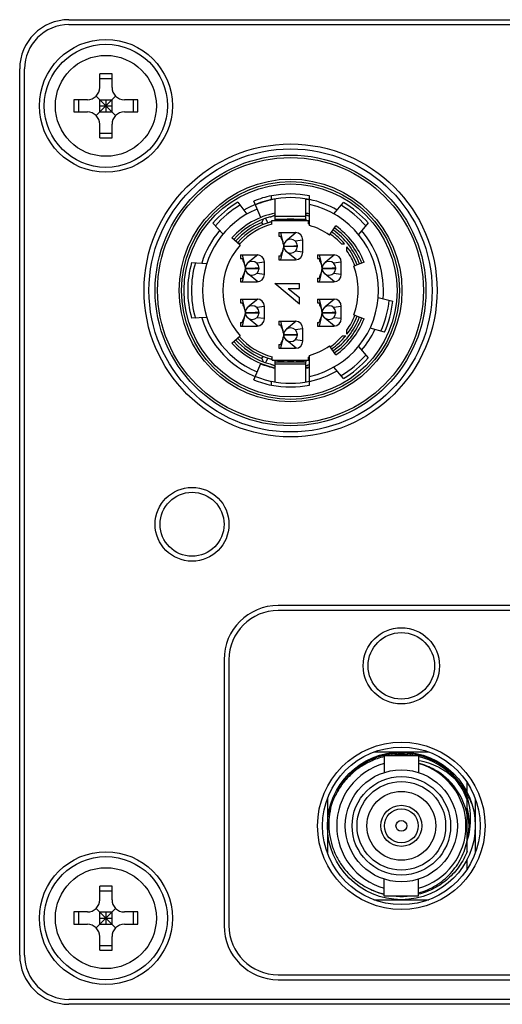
# Model space of a CAD drawing. Header units: millimetres. Extents: x 88 to 331, y 156 to 226.
# Tile 3 of 4: x 291 to 311, y 165 to 205. Entities that reach past the tile are written whole.
import ezdxf

# ---------------------------------------------------------------- set-up
doc = ezdxf.new("R2010")
doc.units = ezdxf.units.MM
doc.header["$LTSCALE"] = 23.1
doc.layers.add('00_COMPONENTS', color=7, linetype='CONTINUOUS')
doc.layers.add('20_ALL_FEATURES', color=7, linetype='CONTINUOUS')

msp = doc.modelspace()

# ---------------------------------------------------------------- linework, layer by layer
at = {"layer": '00_COMPONENTS', "color": 7}
for p, q in [((299.893, 197.631), (300.259, 197.15)), ((300.827, 197.011), (300.552, 197.682)), ((301.265, 197.74), (301.265, 197.898)), ((301.415, 196.95), (301.415, 197.768)), ((302.665, 197.05), (302.665, 197.768)), ((302.815, 196.688), (302.815, 197.893)), ((303.802, 197.161), (304.193, 197.627)), ((300.93, 196.729), (300.879, 196.816)), ((301.018, 196.976), (301.12, 196.8)), ((301.285, 196.746), (301.285, 196.896)), ((301.285, 196.896), (302.765, 196.896)), ((301.415, 197.15), (301.404, 197.121)), ((302.665, 197.05), (301.415, 197.05)), ((301.42, 196.929), (301.415, 196.95)), ((301.415, 196.95), (302.665, 196.95)), ((301.418, 196.922), (301.416, 196.919)), ((302.538, 196.896), (302.539, 196.906)), ((302.661, 196.929), (302.665, 196.95)), ((302.662, 196.922), (302.664, 196.919)), ((302.677, 197.121), (302.665, 197.15)), ((302.665, 196.95), (302.665, 197.043)), ((302.765, 196.754), (302.765, 196.896)), ((299.297, 196.342), (298.887, 196.786)), ((303.618, 196.302), (303.876, 196.671)), ((305.189, 196.791), (304.798, 196.325)), ((299.997, 195.89), (299.662, 196.191)), ((301.57, 196.4), (301.57, 196.25)), ((301.57, 196.4), (302.24, 196.4)), ((301.57, 196.25), (301.635, 196.25)), ((301.635, 196.25), (301.639, 196.244)), ((301.637, 196.4), (301.706, 196.108)), ((301.675, 196.128), (301.694, 196.106)), ((301.706, 196.108), (301.711, 196.084)), ((301.88, 196.08), (301.875, 196.076)), ((301.91, 196.104), (301.88, 196.08)), ((302.269, 196.398), (301.91, 196.104)), ((302.54, 196.096), (302.23, 196.056)), ((302.54, 195.6), (302.54, 196.1)), ((299.906, 195.971), (300.004, 195.971)), ((301.711, 195.615), (301.706, 195.592)), ((301.757, 195.83), (301.754, 195.816)), ((301.757, 195.818), (301.754, 195.8)), ((301.755, 195.879), (301.757, 195.87)), ((301.757, 195.87), (301.76, 195.855)), ((301.76, 195.845), (301.757, 195.83)), ((301.758, 195.875), (301.76, 195.865)), ((301.76, 195.855), (302.301, 195.855)), ((301.76, 195.845), (302.301, 195.845)), ((302.269, 195.301), (301.874, 195.624)), ((302.32, 195.85), (302.17, 195.85)), ((302.54, 195.604), (302.23, 195.644)), ((302.313, 195.884), (302.313, 195.884)), ((304.104, 195.942), (304.237, 195.942)), ((304.332, 195.658), (304.332, 195.826)), ((300.01, 195.5), (300.01, 195.35)), ((300.01, 195.5), (300.68, 195.5)), ((300.01, 195.35), (300.075, 195.35)), ((300.075, 195.35), (300.079, 195.344)), ((300.077, 195.5), (300.146, 195.208)), ((300.115, 195.228), (300.134, 195.206)), ((300.146, 195.208), (300.151, 195.184)), ((300.709, 195.498), (300.32, 195.18)), ((301.57, 195.45), (301.57, 195.3)), ((301.57, 195.45), (301.635, 195.45)), ((301.57, 195.3), (302.24, 195.3)), ((301.635, 195.45), (301.639, 195.455)), ((301.706, 195.592), (301.637, 195.3)), ((301.694, 195.594), (301.675, 195.572)), ((303.13, 195.5), (303.13, 195.35)), ((303.13, 195.5), (303.8, 195.5)), ((303.13, 195.35), (303.195, 195.35)), ((303.195, 195.35), (303.199, 195.344)), ((303.197, 195.5), (303.266, 195.208)), ((303.235, 195.228), (303.254, 195.206)), ((303.266, 195.208), (303.271, 195.184)), ((303.608, 195.318), (303.44, 195.18)), ((303.829, 195.498), (303.608, 195.318)), ((298.021, 195.181), (298.639, 195.15)), ((300.197, 194.93), (300.194, 194.916)), ((300.197, 194.918), (300.194, 194.9)), ((300.195, 194.979), (300.197, 194.97)), ((300.197, 194.97), (300.2, 194.955)), ((300.2, 194.945), (300.197, 194.93)), ((300.198, 194.975), (300.2, 194.965)), ((300.2, 194.955), (300.741, 194.955)), ((300.2, 194.945), (300.741, 194.945)), ((300.76, 194.95), (300.61, 194.95)), ((300.98, 195.196), (300.67, 195.156)), ((300.753, 194.984), (300.753, 194.984)), ((300.98, 194.7), (300.98, 195.2)), ((303.317, 194.93), (303.314, 194.916)), ((303.317, 194.918), (303.314, 194.9)), ((303.315, 194.979), (303.317, 194.97)), ((303.317, 194.97), (303.32, 194.955)), ((303.32, 194.945), (303.317, 194.93)), ((303.318, 194.975), (303.32, 194.965)), ((303.32, 194.955), (303.861, 194.955)), ((303.32, 194.945), (303.861, 194.945)), ((303.88, 194.95), (303.73, 194.95)), ((304.1, 195.196), (303.79, 195.156)), ((303.873, 194.984), (303.873, 194.984)), ((304.1, 194.7), (304.1, 195.2)), ((305.028, 195.197), (304.608, 195.035)), ((300.01, 194.55), (300.01, 194.4)), ((300.01, 194.55), (300.075, 194.55)), ((300.079, 194.555), (300.075, 194.55)), ((300.146, 194.692), (300.077, 194.4)), ((300.134, 194.694), (300.115, 194.672)), ((300.151, 194.715), (300.146, 194.692)), ((300.709, 194.401), (300.314, 194.724)), ((300.98, 194.704), (300.67, 194.744)), ((303.13, 194.55), (303.13, 194.4)), ((303.13, 194.55), (303.195, 194.55)), ((303.195, 194.55), (303.199, 194.555)), ((303.266, 194.692), (303.197, 194.4)), ((303.254, 194.694), (303.235, 194.672)), ((303.271, 194.715), (303.266, 194.692)), ((303.829, 194.401), (303.434, 194.724)), ((304.1, 194.704), (303.79, 194.744)), ((300.01, 194.4), (300.68, 194.4)), ((302.4, 193.49), (301.4, 194.33)), ((301.4, 194.33), (302.4, 194.33)), ((301.95, 194.13), (302.4, 193.76)), ((301.95, 194.13), (302.4, 194.13)), ((302.4, 194.13), (302.4, 194.33)), ((303.13, 194.4), (303.8, 194.4)), ((300.01, 193.7), (300.01, 193.55)), ((300.01, 193.7), (300.68, 193.7)), ((300.077, 193.7), (300.146, 193.408)), ((300.709, 193.698), (300.32, 193.38)), ((302.4, 193.49), (302.4, 193.76)), ((303.13, 193.7), (303.13, 193.55)), ((303.13, 193.7), (303.8, 193.7)), ((303.197, 193.7), (303.266, 193.408)), ((303.829, 193.698), (303.44, 193.38)), ((305.604, 193.768), (306.192, 193.61)), ((300.01, 193.55), (300.075, 193.55)), ((300.075, 193.55), (300.079, 193.544)), ((300.115, 193.428), (300.134, 193.406)), ((300.146, 193.408), (300.151, 193.384)), ((300.98, 193.396), (300.67, 193.356)), ((300.98, 192.9), (300.98, 193.4)), ((303.13, 193.55), (303.195, 193.55)), ((303.195, 193.55), (303.199, 193.544)), ((303.235, 193.428), (303.254, 193.406)), ((303.266, 193.408), (303.271, 193.384)), ((304.1, 193.396), (303.79, 193.356)), ((304.1, 192.9), (304.1, 193.4)), ((298.639, 192.95), (298.021, 192.918)), ((300.146, 192.892), (300.077, 192.6)), ((300.134, 192.894), (300.115, 192.872)), ((300.151, 192.915), (300.146, 192.892)), ((300.197, 193.13), (300.194, 193.116)), ((300.197, 193.118), (300.194, 193.1)), ((300.195, 193.179), (300.197, 193.17)), ((300.197, 193.17), (300.2, 193.155)), ((300.2, 193.145), (300.197, 193.13)), ((300.198, 193.175), (300.2, 193.165)), ((300.2, 193.155), (300.741, 193.155)), ((300.2, 193.145), (300.741, 193.145)), ((300.709, 192.601), (300.314, 192.924)), ((300.76, 193.15), (300.61, 193.15)), ((300.98, 192.904), (300.67, 192.944)), ((300.753, 193.184), (300.753, 193.184)), ((303.266, 192.892), (303.197, 192.6)), ((303.254, 192.894), (303.235, 192.872)), ((303.271, 192.915), (303.266, 192.892)), ((303.317, 193.13), (303.314, 193.116)), ((303.317, 193.118), (303.314, 193.1)), ((303.315, 193.179), (303.317, 193.17)), ((303.317, 193.17), (303.32, 193.155)), ((303.32, 193.145), (303.317, 193.13)), ((303.318, 193.175), (303.32, 193.165)), ((303.32, 193.155), (303.861, 193.155)), ((303.32, 193.145), (303.861, 193.145)), ((303.829, 192.601), (303.434, 192.924)), ((303.88, 193.15), (303.73, 193.15)), ((304.1, 192.904), (303.79, 192.944)), ((303.873, 193.184), (303.873, 193.184)), ((304.608, 193.064), (305.028, 192.903)), ((300.01, 192.75), (300.01, 192.6)), ((300.01, 192.75), (300.075, 192.75)), ((300.01, 192.6), (300.68, 192.6)), ((300.079, 192.755), (300.075, 192.75)), ((301.57, 192.8), (301.57, 192.65)), ((301.57, 192.8), (302.24, 192.8)), ((301.57, 192.65), (301.635, 192.65)), ((301.635, 192.65), (301.639, 192.644)), ((301.637, 192.8), (301.706, 192.508)), ((301.675, 192.528), (301.694, 192.506)), ((301.706, 192.508), (301.711, 192.484)), ((302.269, 192.798), (301.88, 192.48)), ((302.54, 192.496), (302.23, 192.456)), ((302.54, 192), (302.54, 192.5)), ((303.13, 192.75), (303.13, 192.6)), ((303.13, 192.75), (303.195, 192.75)), ((303.13, 192.6), (303.8, 192.6)), ((303.195, 192.75), (303.199, 192.755)), ((304.332, 192.273), (304.332, 192.442)), ((305.856, 192.355), (305.268, 192.512)), ((299.662, 191.909), (299.997, 192.21)), ((301.711, 192.015), (301.706, 191.992)), ((301.757, 192.23), (301.754, 192.216)), ((301.757, 192.218), (301.754, 192.2)), ((301.755, 192.279), (301.757, 192.27)), ((301.757, 192.27), (301.76, 192.255)), ((301.76, 192.245), (301.757, 192.23)), ((301.758, 192.275), (301.76, 192.265)), ((301.76, 192.255), (302.301, 192.255)), ((301.76, 192.245), (302.301, 192.245)), ((302.269, 191.701), (301.874, 192.024)), ((302.32, 192.25), (302.17, 192.25)), ((302.54, 192.004), (302.23, 192.044)), ((302.313, 192.284), (302.313, 192.284)), ((304.151, 192.21), (304.282, 192.21)), ((301.57, 191.85), (301.57, 191.7)), ((301.57, 191.85), (301.635, 191.85)), ((301.57, 191.7), (302.24, 191.7)), ((301.639, 191.855), (301.635, 191.85)), ((301.706, 191.992), (301.637, 191.7)), ((301.694, 191.994), (301.675, 191.972)), ((303.876, 191.428), (303.618, 191.797)), ((304.798, 191.775), (305.189, 191.308)), ((300.879, 191.284), (300.93, 191.371)), ((301.12, 191.3), (301.018, 191.123)), ((301.295, 191.212), (301.295, 191.351)), ((301.295, 191.212), (302.765, 191.212)), ((302.539, 191.193), (302.537, 191.212)), ((302.765, 191.212), (302.765, 191.345)), ((302.815, 190.207), (302.815, 191.411)), ((300.552, 190.418), (300.827, 191.089)), ((301.404, 190.978), (301.415, 190.95)), ((301.415, 191.15), (301.42, 191.17)), ((301.415, 190.332), (301.415, 191.15)), ((301.415, 191.15), (302.665, 191.15)), ((302.665, 191.05), (301.415, 191.05)), ((301.419, 191.177), (301.417, 191.18)), ((302.661, 191.17), (302.665, 191.15)), ((302.665, 191.056), (302.665, 191.15)), ((302.665, 190.332), (302.665, 191.05)), ((302.665, 190.95), (302.677, 190.978)), ((304.193, 190.473), (303.802, 190.939)), ((301.265, 190.202), (301.265, 190.36))]:
    msp.add_line(p, q, dxfattribs=at)
for radius in [5.5, 5.4, 4.525, 4.425, 4.325]:
    msp.add_circle((302.04, 194.05), radius, dxfattribs=at)
for centre, radius, start, end in [((302.04, 194.05), 4.175, 120.9432, 139.0566), ((302.04, 194.05), 3.775, 101.8472, 120.2701), ((302.04, 194.05), 3.925, 101.3882, 112.2811), ((302.04, 194.05), 3.76, 99.589, 112.2808), ((302.04, 194.05), 3.92, 78.5987, 101.4013), ((302.04, 194.05), 3.77, 78.1387, 101.8613), ((302.04, 194.05), 3.76, 78.1052, 80.4135), ((302.04, 194.05), 3.775, 59.9149, 78.1529), ((302.04, 194.05), 4.175, 41.0432, 58.9566), ((302.04, 194.05), 3.575, 112.2809, 247.7189), ((302.04, 194.05), 4.025, 120.7064, 139.2933), ((302.04, 194.05), 3.575, 282.5202, 77.4796), ((302.04, 194.05), 4.025, 40.7064, 59.2933), ((302.04, 194.05), 3.2, 101.2634, 138), ((302.04, 194.05), 3.1, 105.5085, 137.9983), ((302.04, 194.05), 3, 112.7665, 137.9983), ((302.04, 194.05), 2.9, 105.0856, 138), ((309.805, 193.808), 9.419, 160.571, 161.3766), ((301.41, 196.927), 0.00978, 3.7811, 12.1782), ((302.04, 194.05), 2.9, 78.9903, 101.0096), ((302.04, 194.05), 2.85, 87.2116, 92.7884), ((302.67, 196.927), 0.00977, 167.8296, 176.2206), ((311.987, 196.312), 9.347, 176.2144, 176.2232), ((302.04, 194.05), 3.2, 75.9845, 78.7364), ((302.04, 194.05), 2.9, 74.4998, 75.5253), ((302.04, 194.05), 3.775, 139.73, 162.8911), ((302.04, 194.05), 2.8, 105.6379, 136.6661), ((302.04, 194.05), 2.8, 73.9315, 74.9964), ((302.04, 194.05), 2.75, 55, 73.6313), ((302.04, 194.05), 2.9, 40.7411, 55), ((302.04, 194.05), 3, 21.0001, 55), ((302.04, 194.05), 3.1, 21.0001, 54.9999), ((302.04, 194.05), 3.2, 21, 55), ((302.04, 194.05), 3.775, 354.9149, 40.0851), ((302.04, 195.85), 0.28, 181.0232, 178.9773), ((302.24, 196.1), 0.3, 0, 90), ((302.04, 194.05), 2.8, 42.528, 55), ((302.04, 194.05), 2.75, 138, 222), ((302.04, 195.85), 0.13, 357.7275, 2.2066), ((302.04, 194.05), 2.9, 21, 37.7793), ((302.04, 194.05), 2.8, 21, 35.0547), ((300.48, 194.95), 0.28, 181.0232, 178.9773), ((300.68, 195.2), 0.3, 0, 90), ((302.24, 195.6), 0.3, 270.0003, 360), ((303.6, 194.95), 0.28, 181.0232, 178.9773), ((303.8, 195.2), 0.3, 0, 90), ((302.04, 194.05), 4.175, 164.2753, 195.7253), ((302.04, 194.05), 4.025, 163.7891, 196.2109), ((300.48, 194.95), 0.13, 357.7275, 2.2066), ((303.6, 194.95), 0.13, 357.7275, 2.2066), ((302.04, 194.05), 2.75, 339, 21), ((300.68, 194.7), 0.3, 270.0003, 360), ((303.8, 194.7), 0.3, 270.0003, 360), ((300.68, 193.4), 0.3, 0, 90), ((303.8, 193.4), 0.3, 0, 90), ((302.04, 194.05), 4.025, 335.7064, 354.2933), ((302.04, 194.05), 4.175, 336.0432, 353.9566), ((300.48, 193.15), 0.28, 181.0232, 178.9773), ((303.6, 193.15), 0.28, 181.0232, 178.9773), ((302.04, 194.05), 3.775, 197.1083, 258.1528), ((300.48, 193.15), 0.13, 357.7275, 2.2066), ((300.68, 192.9), 0.3, 270.0003, 360), ((303.6, 193.15), 0.13, 357.7275, 2.2066), ((302.04, 194.05), 3, 305.0001, 339.0001), ((303.8, 192.9), 0.3, 270.0003, 360), ((302.04, 194.05), 3.1, 305.0002, 339.0001), ((302.04, 194.05), 3.2, 305, 339), ((302.04, 194.05), 2.8, 324.9452, 339), ((302.04, 194.05), 2.9, 322.2207, 339), ((302.04, 192.25), 0.28, 181.0232, 178.9773), ((302.24, 192.5), 0.3, 0, 90), ((302.04, 194.05), 3.775, 319.9149, 335.0852), ((302.04, 194.05), 3, 222.0004, 247.2348), ((302.04, 194.05), 2.9, 222, 255.1135), ((302.04, 194.05), 2.8, 222, 254.5689), ((302.04, 192.25), 0.13, 357.7275, 2.2066), ((302.04, 194.05), 2.8, 305, 318.9217), ((302.04, 194.05), 2.9, 305, 320.6222), ((302.04, 194.05), 3.2, 222, 258.7368), ((302.04, 194.05), 3.1, 222.0004, 254.4918), ((302.24, 192), 0.3, 270.0003, 360), ((302.04, 194.05), 2.75, 286.3687, 305), ((310.572, 194.555), 10.23, 198.6499, 199.3917), ((302.04, 194.05), 2.9, 258.1534, 267.2472), ((302.04, 194.05), 2.85, 264.791, 275.209), ((302.04, 194.05), 2.9, 270, 281.8466), ((302.04, 194.05), 2.8, 285.0036, 286.0685), ((302.04, 194.05), 2.9, 284.4747, 285.5003), ((303.229, 190.092), 1.233, 109.6016, 112.0951), ((302.04, 194.05), 4.025, 300.7064, 319.2933), ((302.04, 194.05), 4.175, 301.0432, 318.9566), ((302.04, 194.05), 3.215, 247.7188, 258.7889), ((301.41, 191.172), 0.00977, 347.8305, 356.2135), ((302.67, 191.172), 0.00976, 183.7986, 192.1754), ((302.04, 194.05), 3.2, 281.2637, 284.0157), ((302.04, 194.05), 3.215, 281.2109, 283.9488), ((302.04, 194.05), 3.925, 247.7189, 258.6118), ((302.04, 194.05), 3.775, 281.8469, 300.0855), ((302.04, 194.05), 3.77, 258.1387, 281.8613), ((302.04, 194.05), 3.92, 258.5987, 281.4013)]:
    msp.add_arc(centre, radius, start, end, dxfattribs=at)
for points, knots in [([(301.211, 197.037), (301.228, 197.042), (301.26, 197.052), (301.306, 197.068), (301.345, 197.084), (301.368, 197.094), (301.378, 197.1)], [0, 0, 0, 0, 0.293068, 0.568035, 0.808466, 1, 1, 1, 1]), ([(301.226, 196.833), (301.231, 196.835), (301.251, 196.841), (301.271, 196.848), (301.285, 196.853)], [0, 0, 0, 0, 0.253561, 1, 1, 1, 1]), ([(301.378, 197.1), (301.384, 197.103), (301.392, 197.108), (301.4, 197.116), (301.403, 197.12), (301.404, 197.121)], [0, 0, 0, 0, 0.604076, 0.825297, 1, 1, 1, 1]), ([(301.416, 196.919), (301.413, 196.914), (301.403, 196.906), (301.391, 196.9), (301.385, 196.896)], [0, 0, 0, 0, 0.410442, 1, 1, 1, 1]), ([(301.42, 196.928), (301.42, 196.928), (301.42, 196.925), (301.419, 196.923), (301.418, 196.922)], [0, 0, 0, 0, 0.235998, 1, 1, 1, 1]), ([(302.661, 196.928), (302.661, 196.928), (302.661, 196.925), (302.661, 196.923), (302.662, 196.922)], [0, 0, 0, 0, 0.236191, 1, 1, 1, 1]), ([(302.664, 196.919), (302.668, 196.914), (302.678, 196.906), (302.689, 196.9), (302.696, 196.896)], [0, 0, 0, 0, 0.410614, 1, 1, 1, 1]), ([(302.704, 197.099), (302.697, 197.103), (302.689, 197.108), (302.68, 197.116), (302.677, 197.119), (302.677, 197.121)], [0, 0, 0, 0, 0.605603, 0.826482, 1, 1, 1, 1]), ([(302.815, 197.054), (302.794, 197.061), (302.763, 197.072), (302.726, 197.088), (302.711, 197.095), (302.704, 197.099)], [0, 0, 0, 0, 0.564472, 0.802139, 1, 1, 1, 1]), ([(302.765, 196.865), (302.769, 196.863), (302.786, 196.857), (302.802, 196.85), (302.815, 196.846)], [0, 0, 0, 0, 0.241218, 1, 1, 1, 1]), ([(301.639, 196.244), (301.642, 196.235), (301.654, 196.196), (301.666, 196.157), (301.675, 196.128)], [0, 0, 0, 0, 0.247185, 1, 1, 1, 1]), ([(301.675, 196.128), (301.676, 196.128), (301.678, 196.129), (301.681, 196.128), (301.684, 196.125), (301.685, 196.123), (301.686, 196.122)], [0, 0, 0, 0, 0.211222, 0.421004, 0.681437, 1, 1, 1, 1]), ([(301.686, 196.122), (301.688, 196.119), (301.692, 196.11), (301.7, 196.092), (301.705, 196.077), (301.708, 196.066)], [0, 0, 0, 0, 0.20466, 0.447691, 1, 1, 1, 1]), ([(301.708, 196.066), (301.712, 196.051), (301.72, 196.021), (301.736, 195.959), (301.747, 195.911), (301.755, 195.879)], [0, 0, 0, 0, 0.235865, 0.484149, 1, 1, 1, 1]), ([(301.711, 196.084), (301.718, 196.054), (301.729, 196.008), (301.743, 195.946), (301.75, 195.915), (301.754, 195.9)], [0, 0, 0, 0, 0.496182, 0.745703, 1, 1, 1, 1]), ([(301.708, 195.634), (301.705, 195.623), (301.7, 195.608), (301.692, 195.589), (301.688, 195.581), (301.686, 195.578)], [0, 0, 0, 0, 0.552308, 0.795339, 1, 1, 1, 1]), ([(301.754, 195.816), (301.746, 195.784), (301.736, 195.738), (301.72, 195.677), (301.712, 195.648), (301.708, 195.634)], [0, 0, 0, 0, 0.515794, 0.764036, 1, 1, 1, 1]), ([(301.754, 195.8), (301.75, 195.784), (301.743, 195.753), (301.729, 195.692), (301.718, 195.646), (301.711, 195.615)], [0, 0, 0, 0, 0.253704, 0.503258, 1, 1, 1, 1]), ([(301.754, 195.9), (301.754, 195.898), (301.756, 195.889), (301.757, 195.881), (301.758, 195.875)], [0, 0, 0, 0, 0.240636, 1, 1, 1, 1]), ([(301.76, 195.835), (301.76, 195.833), (301.759, 195.828), (301.758, 195.822), (301.757, 195.818)], [0, 0, 0, 0, 0.26665, 1, 1, 1, 1]), ([(301.767, 195.884), (301.767, 195.884), (301.765, 195.883), (301.763, 195.882), (301.762, 195.88)], [0, 0, 0, 0, 0.206219, 1, 1, 1, 1]), ([(301.762, 195.819), (301.762, 195.819), (301.764, 195.817), (301.766, 195.816), (301.767, 195.816)], [0, 0, 0, 0, 0.308949, 1, 1, 1, 1]), ([(301.779, 195.855), (301.779, 195.859), (301.777, 195.866), (301.775, 195.876), (301.771, 195.884), (301.767, 195.884)], [0, 0, 0, 0, 0.390526, 0.686435, 1, 1, 1, 1]), ([(301.767, 195.816), (301.771, 195.816), (301.775, 195.824), (301.777, 195.833), (301.779, 195.841), (301.779, 195.845)], [0, 0, 0, 0, 0.313603, 0.609489, 1, 1, 1, 1]), ([(302.313, 195.884), (302.31, 195.884), (302.306, 195.876), (302.303, 195.866), (302.302, 195.859), (302.301, 195.855)], [0, 0, 0, 0, 0.313863, 0.609642, 1, 1, 1, 1]), ([(302.301, 195.845), (302.302, 195.841), (302.303, 195.833), (302.306, 195.824), (302.31, 195.816), (302.313, 195.816)], [0, 0, 0, 0, 0.390493, 0.686375, 1, 1, 1, 1]), ([(302.319, 195.88), (302.318, 195.881), (302.317, 195.882), (302.315, 195.884), (302.313, 195.884)], [0, 0, 0, 0, 0.308213, 1, 1, 1, 1]), ([(302.313, 195.816), (302.314, 195.816), (302.316, 195.816), (302.317, 195.818), (302.319, 195.819)], [0, 0, 0, 0, 0.206077, 1, 1, 1, 1]), ([(300.079, 195.344), (300.082, 195.335), (300.094, 195.296), (300.106, 195.257), (300.115, 195.228)], [0, 0, 0, 0, 0.247185, 1, 1, 1, 1]), ([(300.115, 195.228), (300.116, 195.228), (300.118, 195.229), (300.121, 195.228), (300.124, 195.225), (300.125, 195.223), (300.126, 195.222)], [0, 0, 0, 0, 0.211222, 0.421004, 0.681437, 1, 1, 1, 1]), ([(300.126, 195.222), (300.128, 195.219), (300.132, 195.21), (300.14, 195.192), (300.145, 195.177), (300.148, 195.166)], [0, 0, 0, 0, 0.20466, 0.447691, 1, 1, 1, 1]), ([(301.675, 195.572), (301.672, 195.562), (301.66, 195.523), (301.648, 195.484), (301.639, 195.455)], [0, 0, 0, 0, 0.253326, 1, 1, 1, 1]), ([(301.686, 195.578), (301.685, 195.576), (301.684, 195.574), (301.681, 195.572), (301.678, 195.57), (301.676, 195.571), (301.675, 195.572)], [0, 0, 0, 0, 0.318563, 0.578996, 0.788778, 1, 1, 1, 1]), ([(303.199, 195.344), (303.202, 195.335), (303.214, 195.296), (303.226, 195.257), (303.235, 195.228)], [0, 0, 0, 0, 0.247185, 1, 1, 1, 1]), ([(303.235, 195.228), (303.236, 195.228), (303.238, 195.229), (303.241, 195.228), (303.244, 195.225), (303.245, 195.223), (303.246, 195.222)], [0, 0, 0, 0, 0.211222, 0.421004, 0.681437, 1, 1, 1, 1]), ([(303.246, 195.222), (303.248, 195.219), (303.252, 195.21), (303.26, 195.192), (303.265, 195.177), (303.268, 195.166)], [0, 0, 0, 0, 0.20466, 0.447691, 1, 1, 1, 1]), ([(300.148, 195.166), (300.152, 195.151), (300.16, 195.121), (300.176, 195.059), (300.187, 195.011), (300.195, 194.979)], [0, 0, 0, 0, 0.235865, 0.484149, 1, 1, 1, 1]), ([(300.194, 194.916), (300.186, 194.884), (300.176, 194.838), (300.16, 194.777), (300.152, 194.748), (300.148, 194.734)], [0, 0, 0, 0, 0.515794, 0.764036, 1, 1, 1, 1]), ([(300.151, 195.184), (300.158, 195.154), (300.169, 195.108), (300.183, 195.046), (300.19, 195.015), (300.194, 195)], [0, 0, 0, 0, 0.496179, 0.745695, 1, 1, 1, 1]), ([(300.194, 194.9), (300.19, 194.884), (300.183, 194.853), (300.169, 194.792), (300.158, 194.746), (300.151, 194.715)], [0, 0, 0, 0, 0.253704, 0.503258, 1, 1, 1, 1]), ([(300.194, 195), (300.194, 194.998), (300.196, 194.989), (300.197, 194.981), (300.198, 194.975)], [0, 0, 0, 0, 0.240634, 1, 1, 1, 1]), ([(300.2, 194.935), (300.2, 194.933), (300.199, 194.928), (300.198, 194.922), (300.197, 194.918)], [0, 0, 0, 0, 0.26665, 1, 1, 1, 1]), ([(300.207, 194.984), (300.207, 194.984), (300.205, 194.983), (300.203, 194.982), (300.202, 194.98)], [0, 0, 0, 0, 0.206219, 1, 1, 1, 1]), ([(300.202, 194.919), (300.202, 194.919), (300.204, 194.917), (300.206, 194.916), (300.207, 194.916)], [0, 0, 0, 0, 0.308949, 1, 1, 1, 1]), ([(300.219, 194.955), (300.219, 194.959), (300.217, 194.966), (300.215, 194.976), (300.211, 194.984), (300.207, 194.984)], [0, 0, 0, 0, 0.390526, 0.686435, 1, 1, 1, 1]), ([(300.207, 194.916), (300.211, 194.916), (300.215, 194.924), (300.217, 194.933), (300.219, 194.941), (300.219, 194.945)], [0, 0, 0, 0, 0.313603, 0.609489, 1, 1, 1, 1]), ([(300.753, 194.984), (300.75, 194.984), (300.746, 194.976), (300.743, 194.966), (300.742, 194.959), (300.741, 194.955)], [0, 0, 0, 0, 0.313863, 0.609642, 1, 1, 1, 1]), ([(300.741, 194.945), (300.742, 194.941), (300.743, 194.933), (300.746, 194.924), (300.75, 194.916), (300.753, 194.916)], [0, 0, 0, 0, 0.390493, 0.686375, 1, 1, 1, 1]), ([(300.759, 194.98), (300.758, 194.981), (300.757, 194.982), (300.755, 194.984), (300.753, 194.984)], [0, 0, 0, 0, 0.308213, 1, 1, 1, 1]), ([(300.753, 194.916), (300.754, 194.916), (300.756, 194.916), (300.757, 194.918), (300.759, 194.919)], [0, 0, 0, 0, 0.206077, 1, 1, 1, 1]), ([(303.268, 195.166), (303.272, 195.151), (303.28, 195.121), (303.296, 195.059), (303.307, 195.011), (303.315, 194.979)], [0, 0, 0, 0, 0.235865, 0.484149, 1, 1, 1, 1]), ([(303.314, 194.916), (303.306, 194.884), (303.296, 194.838), (303.28, 194.777), (303.272, 194.748), (303.268, 194.734)], [0, 0, 0, 0, 0.515794, 0.764036, 1, 1, 1, 1]), ([(303.271, 195.184), (303.278, 195.154), (303.289, 195.108), (303.303, 195.046), (303.31, 195.015), (303.314, 195)], [0, 0, 0, 0, 0.496182, 0.745703, 1, 1, 1, 1]), ([(303.314, 194.9), (303.31, 194.884), (303.303, 194.853), (303.289, 194.792), (303.278, 194.746), (303.271, 194.715)], [0, 0, 0, 0, 0.253704, 0.503258, 1, 1, 1, 1]), ([(303.314, 195), (303.314, 194.998), (303.316, 194.989), (303.317, 194.981), (303.318, 194.975)], [0, 0, 0, 0, 0.240636, 1, 1, 1, 1]), ([(303.32, 194.935), (303.32, 194.933), (303.319, 194.928), (303.318, 194.922), (303.317, 194.918)], [0, 0, 0, 0, 0.26665, 1, 1, 1, 1]), ([(303.327, 194.984), (303.327, 194.984), (303.325, 194.983), (303.323, 194.982), (303.322, 194.98)], [0, 0, 0, 0, 0.206219, 1, 1, 1, 1]), ([(303.322, 194.919), (303.322, 194.919), (303.324, 194.917), (303.326, 194.916), (303.327, 194.916)], [0, 0, 0, 0, 0.308949, 1, 1, 1, 1]), ([(303.339, 194.955), (303.339, 194.959), (303.337, 194.966), (303.335, 194.976), (303.331, 194.984), (303.327, 194.984)], [0, 0, 0, 0, 0.390526, 0.686435, 1, 1, 1, 1]), ([(303.327, 194.916), (303.331, 194.916), (303.335, 194.924), (303.337, 194.933), (303.339, 194.941), (303.339, 194.945)], [0, 0, 0, 0, 0.313603, 0.609489, 1, 1, 1, 1]), ([(303.873, 194.984), (303.87, 194.984), (303.866, 194.976), (303.863, 194.966), (303.862, 194.959), (303.861, 194.955)], [0, 0, 0, 0, 0.313863, 0.609642, 1, 1, 1, 1]), ([(303.861, 194.945), (303.862, 194.941), (303.863, 194.933), (303.866, 194.924), (303.87, 194.916), (303.873, 194.916)], [0, 0, 0, 0, 0.390493, 0.686375, 1, 1, 1, 1]), ([(303.879, 194.98), (303.878, 194.981), (303.877, 194.982), (303.875, 194.984), (303.873, 194.984)], [0, 0, 0, 0, 0.308213, 1, 1, 1, 1]), ([(303.873, 194.916), (303.874, 194.916), (303.876, 194.916), (303.877, 194.918), (303.879, 194.919)], [0, 0, 0, 0, 0.206077, 1, 1, 1, 1]), ([(300.115, 194.672), (300.112, 194.662), (300.1, 194.623), (300.088, 194.584), (300.079, 194.555)], [0, 0, 0, 0, 0.253326, 1, 1, 1, 1]), ([(300.126, 194.678), (300.125, 194.676), (300.124, 194.674), (300.121, 194.672), (300.118, 194.67), (300.116, 194.671), (300.115, 194.672)], [0, 0, 0, 0, 0.318563, 0.578996, 0.788778, 1, 1, 1, 1]), ([(300.148, 194.734), (300.145, 194.723), (300.14, 194.708), (300.132, 194.689), (300.128, 194.681), (300.126, 194.678)], [0, 0, 0, 0, 0.552308, 0.795339, 1, 1, 1, 1]), ([(303.235, 194.672), (303.232, 194.662), (303.22, 194.623), (303.208, 194.584), (303.199, 194.555)], [0, 0, 0, 0, 0.253326, 1, 1, 1, 1]), ([(303.246, 194.678), (303.245, 194.676), (303.244, 194.674), (303.241, 194.672), (303.238, 194.67), (303.236, 194.671), (303.235, 194.672)], [0, 0, 0, 0, 0.318563, 0.578996, 0.788778, 1, 1, 1, 1]), ([(303.268, 194.734), (303.265, 194.723), (303.26, 194.708), (303.252, 194.689), (303.248, 194.681), (303.246, 194.678)], [0, 0, 0, 0, 0.552308, 0.795339, 1, 1, 1, 1]), ([(300.079, 193.544), (300.082, 193.535), (300.094, 193.496), (300.106, 193.457), (300.115, 193.428)], [0, 0, 0, 0, 0.247185, 1, 1, 1, 1]), ([(300.115, 193.428), (300.116, 193.428), (300.118, 193.429), (300.121, 193.428), (300.124, 193.425), (300.125, 193.423), (300.126, 193.422)], [0, 0, 0, 0, 0.211222, 0.421004, 0.681437, 1, 1, 1, 1]), ([(300.126, 193.422), (300.128, 193.419), (300.132, 193.41), (300.14, 193.392), (300.145, 193.377), (300.148, 193.366)], [0, 0, 0, 0, 0.20466, 0.447691, 1, 1, 1, 1]), ([(300.148, 193.366), (300.152, 193.351), (300.16, 193.321), (300.176, 193.259), (300.187, 193.211), (300.195, 193.179)], [0, 0, 0, 0, 0.235865, 0.484149, 1, 1, 1, 1]), ([(300.151, 193.384), (300.158, 193.354), (300.169, 193.308), (300.183, 193.246), (300.19, 193.215), (300.194, 193.2)], [0, 0, 0, 0, 0.496179, 0.745695, 1, 1, 1, 1]), ([(303.199, 193.544), (303.202, 193.535), (303.214, 193.496), (303.226, 193.457), (303.235, 193.428)], [0, 0, 0, 0, 0.247185, 1, 1, 1, 1]), ([(303.235, 193.428), (303.236, 193.428), (303.238, 193.429), (303.241, 193.428), (303.244, 193.425), (303.245, 193.423), (303.246, 193.422)], [0, 0, 0, 0, 0.211222, 0.421004, 0.681437, 1, 1, 1, 1]), ([(303.246, 193.422), (303.248, 193.419), (303.252, 193.41), (303.26, 193.392), (303.265, 193.377), (303.268, 193.366)], [0, 0, 0, 0, 0.20466, 0.447691, 1, 1, 1, 1]), ([(303.268, 193.366), (303.272, 193.351), (303.28, 193.321), (303.296, 193.259), (303.307, 193.211), (303.315, 193.179)], [0, 0, 0, 0, 0.235865, 0.484149, 1, 1, 1, 1]), ([(303.271, 193.384), (303.278, 193.354), (303.289, 193.308), (303.303, 193.246), (303.31, 193.215), (303.314, 193.2)], [0, 0, 0, 0, 0.496179, 0.745695, 1, 1, 1, 1]), ([(300.115, 192.872), (300.112, 192.862), (300.1, 192.823), (300.088, 192.784), (300.079, 192.755)], [0, 0, 0, 0, 0.253326, 1, 1, 1, 1]), ([(300.126, 192.878), (300.125, 192.876), (300.124, 192.874), (300.121, 192.872), (300.118, 192.87), (300.116, 192.871), (300.115, 192.872)], [0, 0, 0, 0, 0.318563, 0.578996, 0.788778, 1, 1, 1, 1]), ([(300.148, 192.934), (300.145, 192.923), (300.14, 192.908), (300.132, 192.889), (300.128, 192.881), (300.126, 192.878)], [0, 0, 0, 0, 0.552308, 0.795339, 1, 1, 1, 1]), ([(300.194, 193.116), (300.186, 193.084), (300.176, 193.038), (300.16, 192.977), (300.152, 192.948), (300.148, 192.934)], [0, 0, 0, 0, 0.515794, 0.764036, 1, 1, 1, 1]), ([(300.194, 193.1), (300.19, 193.084), (300.183, 193.053), (300.169, 192.992), (300.158, 192.946), (300.151, 192.915)], [0, 0, 0, 0, 0.253704, 0.503258, 1, 1, 1, 1]), ([(300.194, 193.2), (300.194, 193.198), (300.196, 193.189), (300.197, 193.181), (300.198, 193.175)], [0, 0, 0, 0, 0.240634, 1, 1, 1, 1]), ([(300.2, 193.135), (300.2, 193.133), (300.199, 193.128), (300.198, 193.122), (300.197, 193.118)], [0, 0, 0, 0, 0.26665, 1, 1, 1, 1]), ([(300.207, 193.184), (300.207, 193.184), (300.205, 193.183), (300.203, 193.182), (300.202, 193.18)], [0, 0, 0, 0, 0.206219, 1, 1, 1, 1]), ([(300.202, 193.119), (300.202, 193.119), (300.204, 193.117), (300.206, 193.116), (300.207, 193.116)], [0, 0, 0, 0, 0.308949, 1, 1, 1, 1]), ([(300.219, 193.155), (300.219, 193.159), (300.217, 193.166), (300.215, 193.176), (300.211, 193.184), (300.207, 193.184)], [0, 0, 0, 0, 0.390526, 0.686435, 1, 1, 1, 1]), ([(300.207, 193.116), (300.211, 193.116), (300.215, 193.124), (300.217, 193.133), (300.219, 193.141), (300.219, 193.145)], [0, 0, 0, 0, 0.313603, 0.609489, 1, 1, 1, 1]), ([(300.753, 193.184), (300.75, 193.184), (300.746, 193.176), (300.743, 193.166), (300.742, 193.159), (300.741, 193.155)], [0, 0, 0, 0, 0.313863, 0.609642, 1, 1, 1, 1]), ([(300.741, 193.145), (300.742, 193.141), (300.743, 193.133), (300.746, 193.124), (300.75, 193.116), (300.753, 193.116)], [0, 0, 0, 0, 0.390493, 0.686375, 1, 1, 1, 1]), ([(300.759, 193.18), (300.758, 193.181), (300.757, 193.182), (300.755, 193.184), (300.753, 193.184)], [0, 0, 0, 0, 0.308213, 1, 1, 1, 1]), ([(300.753, 193.116), (300.754, 193.116), (300.756, 193.116), (300.757, 193.118), (300.759, 193.119)], [0, 0, 0, 0, 0.206077, 1, 1, 1, 1]), ([(303.235, 192.872), (303.232, 192.862), (303.22, 192.823), (303.208, 192.784), (303.199, 192.755)], [0, 0, 0, 0, 0.253326, 1, 1, 1, 1]), ([(303.246, 192.878), (303.245, 192.876), (303.244, 192.874), (303.241, 192.872), (303.238, 192.87), (303.236, 192.871), (303.235, 192.872)], [0, 0, 0, 0, 0.318563, 0.578996, 0.788778, 1, 1, 1, 1]), ([(303.268, 192.934), (303.265, 192.923), (303.26, 192.908), (303.252, 192.889), (303.248, 192.881), (303.246, 192.878)], [0, 0, 0, 0, 0.552308, 0.795339, 1, 1, 1, 1]), ([(303.314, 193.116), (303.306, 193.084), (303.296, 193.038), (303.28, 192.977), (303.272, 192.948), (303.268, 192.934)], [0, 0, 0, 0, 0.515794, 0.764036, 1, 1, 1, 1]), ([(303.314, 193.1), (303.31, 193.084), (303.303, 193.053), (303.289, 192.992), (303.278, 192.946), (303.271, 192.915)], [0, 0, 0, 0, 0.253704, 0.503258, 1, 1, 1, 1]), ([(303.314, 193.2), (303.314, 193.198), (303.316, 193.189), (303.317, 193.181), (303.318, 193.175)], [0, 0, 0, 0, 0.240634, 1, 1, 1, 1]), ([(303.32, 193.135), (303.32, 193.133), (303.319, 193.128), (303.318, 193.122), (303.317, 193.118)], [0, 0, 0, 0, 0.26665, 1, 1, 1, 1]), ([(303.327, 193.184), (303.327, 193.184), (303.325, 193.183), (303.323, 193.182), (303.322, 193.18)], [0, 0, 0, 0, 0.206219, 1, 1, 1, 1]), ([(303.322, 193.119), (303.322, 193.119), (303.324, 193.117), (303.326, 193.116), (303.327, 193.116)], [0, 0, 0, 0, 0.308949, 1, 1, 1, 1]), ([(303.339, 193.155), (303.339, 193.159), (303.337, 193.166), (303.335, 193.176), (303.331, 193.184), (303.327, 193.184)], [0, 0, 0, 0, 0.390526, 0.686435, 1, 1, 1, 1]), ([(303.327, 193.116), (303.331, 193.116), (303.335, 193.124), (303.337, 193.133), (303.339, 193.141), (303.339, 193.145)], [0, 0, 0, 0, 0.313603, 0.609489, 1, 1, 1, 1]), ([(303.873, 193.184), (303.87, 193.184), (303.866, 193.176), (303.863, 193.166), (303.862, 193.159), (303.861, 193.155)], [0, 0, 0, 0, 0.313863, 0.609642, 1, 1, 1, 1]), ([(303.861, 193.145), (303.862, 193.141), (303.863, 193.133), (303.866, 193.124), (303.87, 193.116), (303.873, 193.116)], [0, 0, 0, 0, 0.390493, 0.686375, 1, 1, 1, 1]), ([(303.879, 193.18), (303.878, 193.181), (303.877, 193.182), (303.875, 193.184), (303.873, 193.184)], [0, 0, 0, 0, 0.308213, 1, 1, 1, 1]), ([(303.873, 193.116), (303.874, 193.116), (303.876, 193.116), (303.877, 193.118), (303.879, 193.119)], [0, 0, 0, 0, 0.206077, 1, 1, 1, 1]), ([(301.639, 192.644), (301.642, 192.635), (301.654, 192.596), (301.666, 192.557), (301.675, 192.528)], [0, 0, 0, 0, 0.247185, 1, 1, 1, 1]), ([(301.675, 192.528), (301.676, 192.528), (301.678, 192.529), (301.681, 192.528), (301.684, 192.525), (301.685, 192.523), (301.686, 192.522)], [0, 0, 0, 0, 0.211222, 0.421004, 0.681437, 1, 1, 1, 1]), ([(301.686, 192.522), (301.688, 192.519), (301.692, 192.51), (301.7, 192.492), (301.705, 192.477), (301.708, 192.466)], [0, 0, 0, 0, 0.20466, 0.447691, 1, 1, 1, 1]), ([(301.708, 192.466), (301.712, 192.451), (301.72, 192.421), (301.736, 192.359), (301.747, 192.311), (301.755, 192.279)], [0, 0, 0, 0, 0.235865, 0.484149, 1, 1, 1, 1]), ([(301.711, 192.484), (301.718, 192.454), (301.729, 192.408), (301.743, 192.346), (301.75, 192.315), (301.754, 192.3)], [0, 0, 0, 0, 0.496179, 0.745695, 1, 1, 1, 1]), ([(301.708, 192.034), (301.705, 192.023), (301.7, 192.008), (301.692, 191.989), (301.688, 191.981), (301.686, 191.978)], [0, 0, 0, 0, 0.552308, 0.795339, 1, 1, 1, 1]), ([(301.754, 192.216), (301.746, 192.184), (301.736, 192.138), (301.72, 192.077), (301.712, 192.048), (301.708, 192.034)], [0, 0, 0, 0, 0.515794, 0.764036, 1, 1, 1, 1]), ([(301.754, 192.2), (301.75, 192.184), (301.743, 192.153), (301.729, 192.092), (301.718, 192.046), (301.711, 192.015)], [0, 0, 0, 0, 0.253704, 0.503258, 1, 1, 1, 1]), ([(301.754, 192.3), (301.754, 192.298), (301.756, 192.289), (301.757, 192.281), (301.758, 192.275)], [0, 0, 0, 0, 0.240634, 1, 1, 1, 1]), ([(301.76, 192.235), (301.76, 192.233), (301.759, 192.228), (301.758, 192.222), (301.757, 192.218)], [0, 0, 0, 0, 0.26665, 1, 1, 1, 1]), ([(301.767, 192.284), (301.767, 192.284), (301.765, 192.283), (301.763, 192.282), (301.762, 192.28)], [0, 0, 0, 0, 0.206219, 1, 1, 1, 1]), ([(301.762, 192.219), (301.762, 192.219), (301.764, 192.217), (301.766, 192.216), (301.767, 192.216)], [0, 0, 0, 0, 0.308949, 1, 1, 1, 1]), ([(301.779, 192.255), (301.779, 192.259), (301.777, 192.266), (301.775, 192.276), (301.771, 192.284), (301.767, 192.284)], [0, 0, 0, 0, 0.390526, 0.686435, 1, 1, 1, 1]), ([(301.767, 192.216), (301.771, 192.216), (301.775, 192.224), (301.777, 192.233), (301.779, 192.241), (301.779, 192.245)], [0, 0, 0, 0, 0.313603, 0.609489, 1, 1, 1, 1]), ([(302.313, 192.284), (302.31, 192.284), (302.306, 192.276), (302.303, 192.266), (302.302, 192.259), (302.301, 192.255)], [0, 0, 0, 0, 0.313863, 0.609642, 1, 1, 1, 1]), ([(302.301, 192.245), (302.302, 192.241), (302.303, 192.233), (302.306, 192.224), (302.31, 192.216), (302.313, 192.216)], [0, 0, 0, 0, 0.390493, 0.686375, 1, 1, 1, 1]), ([(302.319, 192.28), (302.318, 192.281), (302.317, 192.282), (302.315, 192.284), (302.313, 192.284)], [0, 0, 0, 0, 0.308213, 1, 1, 1, 1]), ([(302.313, 192.216), (302.314, 192.216), (302.316, 192.216), (302.317, 192.218), (302.319, 192.219)], [0, 0, 0, 0, 0.206077, 1, 1, 1, 1]), ([(301.675, 191.972), (301.672, 191.962), (301.66, 191.923), (301.648, 191.884), (301.639, 191.855)], [0, 0, 0, 0, 0.253326, 1, 1, 1, 1]), ([(301.686, 191.978), (301.685, 191.976), (301.684, 191.974), (301.681, 191.972), (301.678, 191.97), (301.676, 191.971), (301.675, 191.972)], [0, 0, 0, 0, 0.318563, 0.578996, 0.788778, 1, 1, 1, 1]), ([(301.295, 191.243), (301.29, 191.245), (301.269, 191.252), (301.248, 191.26), (301.232, 191.265)], [0, 0, 0, 0, 0.243534, 1, 1, 1, 1]), ([(301.417, 191.18), (301.415, 191.183), (301.409, 191.188), (301.393, 191.199), (301.379, 191.206), (301.368, 191.212)], [0, 0, 0, 0, 0.167794, 0.390614, 1, 1, 1, 1]), ([(302.713, 191.212), (302.705, 191.208), (302.692, 191.201), (302.677, 191.192), (302.668, 191.185), (302.663, 191.18), (302.66, 191.175), (302.661, 191.171)], [0, 0, 0, 0, 0.371301, 0.660344, 0.772678, 0.864516, 1, 1, 1, 1]), ([(301.211, 191.063), (301.228, 191.058), (301.26, 191.048), (301.305, 191.032), (301.344, 191.016), (301.367, 191.006), (301.377, 191)], [0, 0, 0, 0, 0.292147, 0.566608, 0.807269, 1, 1, 1, 1]), ([(301.377, 191), (301.383, 190.997), (301.392, 190.992), (301.4, 190.984), (301.403, 190.98), (301.404, 190.978)], [0, 0, 0, 0, 0.605591, 0.826473, 1, 1, 1, 1]), ([(301.42, 191.171), (301.42, 191.172), (301.42, 191.174), (301.419, 191.176), (301.419, 191.177)], [0, 0, 0, 0, 0.238293, 1, 1, 1, 1]), ([(302.677, 190.978), (302.677, 190.98), (302.68, 190.984), (302.689, 190.992), (302.697, 190.997), (302.703, 191)], [0, 0, 0, 0, 0.173474, 0.394339, 1, 1, 1, 1]), ([(302.703, 191), (302.71, 191.004), (302.726, 191.012), (302.763, 191.027), (302.794, 191.039), (302.815, 191.046)], [0, 0, 0, 0, 0.19783, 0.435498, 1, 1, 1, 1])]:
    msp.add_open_spline(points, degree=3, knots=knots, dxfattribs=at)
at = {"layer": '20_ALL_FEATURES', "color": 7}
for p, q in [((293.04, 205.05), (329.04, 205.05)), ((293.04, 204.85), (312.168, 204.85)), ((291.04, 167.05), (291.04, 203.05)), ((291.24, 167.05), (291.24, 203.05)), ((294.29, 202.3), (294.29, 202.849)), ((294.679, 202.849), (294.54, 202.85)), ((294.79, 202.849), (294.679, 202.849)), ((294.79, 202.3), (294.79, 202.849)), ((294.29, 202.663), (294.79, 202.663)), ((293.79, 201.8), (293.241, 201.8)), ((293.427, 201.8), (293.427, 201.3)), ((294.144, 201.153), (294.937, 201.946)), ((294.144, 201.946), (294.937, 201.153)), ((294.29, 201.3), (294.29, 201.8)), ((294.29, 201.8), (294.79, 201.8)), ((294.54, 201.8), (294.54, 201.3)), ((294.79, 201.3), (294.79, 201.8)), ((295.84, 201.8), (295.29, 201.8)), ((295.654, 201.8), (295.654, 201.3)), ((293.241, 201.3), (293.79, 201.3)), ((294.29, 201.55), (294.79, 201.55)), ((294.29, 201.3), (294.79, 201.3)), ((295.29, 201.3), (295.84, 201.3)), ((294.29, 200.25), (294.29, 200.8)), ((294.29, 200.436), (294.79, 200.436)), ((294.79, 200.25), (294.79, 200.8)), ((294.29, 200.25), (294.401, 200.25)), ((294.401, 200.25), (294.54, 200.25)), ((320.54, 181.25), (301.54, 181.25)), ((320.54, 181.05), (301.54, 181.05)), ((299.34, 179.05), (299.34, 168.25)), ((299.54, 179.05), (299.54, 168.25)), ((305.428, 175.3), (307.653, 175.3)), ((307.24, 175.15), (305.84, 175.15)), ((305.84, 175.15), (305.84, 174.464)), ((307.24, 175.15), (307.24, 174.464)), ((307.888, 174.58), (307.882, 174.583)), ((307.888, 174.58), (307.882, 174.583)), ((309.215, 173.658), (309.215, 174.055)), ((309.086, 173.769), (309.102, 173.779)), ((303.54, 173.413), (303.54, 171.187)), ((309.215, 171.268), (309.215, 173.352)), ((309.54, 173.413), (309.54, 171.187)), ((309.215, 170.544), (309.215, 170.942)), ((305.84, 169.45), (305.84, 170.135)), ((307.24, 169.45), (307.24, 170.136)), ((294.29, 169.3), (294.29, 169.849)), ((294.29, 169.663), (294.79, 169.663)), ((294.679, 169.849), (294.54, 169.85)), ((294.79, 169.849), (294.679, 169.849)), ((294.79, 169.3), (294.79, 169.849)), ((305.428, 169.3), (307.653, 169.3)), ((305.84, 169.45), (307.24, 169.45)), ((294.144, 168.946), (294.937, 168.153)), ((294.144, 168.153), (294.937, 168.946)), ((293.79, 168.8), (293.241, 168.8)), ((293.427, 168.8), (293.427, 168.3)), ((294.29, 168.8), (294.79, 168.8)), ((294.29, 168.3), (294.29, 168.8)), ((294.29, 168.55), (294.79, 168.55)), ((294.54, 168.8), (294.54, 168.3)), ((294.79, 168.3), (294.79, 168.8)), ((295.84, 168.8), (295.29, 168.8)), ((295.654, 168.8), (295.654, 168.3)), ((293.241, 168.3), (293.79, 168.3)), ((294.29, 168.3), (294.79, 168.3)), ((295.29, 168.3), (295.84, 168.3)), ((294.29, 167.25), (294.29, 167.8)), ((294.79, 167.25), (294.79, 167.8)), ((294.29, 167.436), (294.79, 167.436)), ((294.29, 167.25), (294.401, 167.25)), ((294.401, 167.25), (294.54, 167.25)), ((301.54, 166.25), (320.54, 166.25)), ((301.54, 166.05), (320.54, 166.05)), ((329.04, 165.25), (293.04, 165.25)), ((329.04, 165.05), (293.04, 165.05))]:
    msp.add_line(p, q, dxfattribs=at)
for centre, radius in [((294.54, 201.55), 2.7), ((294.54, 201.55), 2.5), ((294.54, 201.55), 2.05), ((302.04, 194.05), 5.95), ((302.04, 194.05), 5.75), ((298.04, 184.55), 1.5), ((298.04, 184.55), 1.3), ((306.54, 178.8), 1.55), ((306.54, 178.8), 1.35), ((306.54, 172.3), 3.4), ((306.54, 172.3), 3.2), ((306.54, 172.3), 3), ((306.54, 172.3), 2.275), ((306.54, 172.3), 2), ((306.54, 172.3), 1.8), ((306.54, 172.3), 1.4), ((306.54, 172.3), 0.835), ((306.54, 172.3), 0.69), ((306.54, 172.3), 0.22), ((294.54, 168.55), 2.7), ((294.54, 168.55), 2.5), ((294.54, 168.55), 2.05)]:
    msp.add_circle(centre, radius, dxfattribs=at)
for centre, radius, start, end in [((293.04, 203.05), 2, 90, 180), ((293.04, 203.05), 1.8, 90, 180), ((294.521, 119.921), 82.928, 89.98688, 90.15961), ((293.79, 202.3), 0.5, 270, 360), ((295.29, 202.3), 0.5, 180, 270), ((390.747, 201.55), 97.507, 179.8531, 180.1469), ((198.333, 201.55), 97.507, 359.8531, 0.1469), ((293.79, 200.8), 0.5, 0, 90), ((295.29, 200.8), 0.5, 90, 180), ((294.559, 283.178), 82.928, 269.98688, 270.15961), ((301.54, 179.05), 2.2, 90, 180), ((301.54, 179.05), 2, 90, 180), ((306.54, 172.3), 2.95, 30, 156.6739), ((306.54, 172.3), 2.625, 105.4667, 254.5332), ((306.54, 172.3), 2.9, 103.9711, 115.5863), ((306.54, 172.3), 2.9, 79.394, 100.5627), ((306.54, 172.3), 2.9, 41.1423, 76.0275), ((306.615, 172.302), 2.61, 60.9418, 76.1261), ((306.548, 172.327), 2.602, 73.7158, 74.5718), ((306.54, 172.3), 2.625, 285.4667, 74.5332), ((306.579, 172.237), 2.684, 10.8312, 60.8129), ((306.504, 172.364), 2.886, 28.5352, 39.7105), ((306.501, 172.363), 2.889, 20.0135, 28.5249), ((306.564, 172.574), 2.791, 343.6763, 25.3725), ((306.543, 172.093), 3.064, 20.6496, 33.3677), ((306.528, 172.098), 3.025, 153.0747, 167.645), ((306.575, 172.365), 2.979, 162.8673, 181.2482), ((306.542, 172.374), 2.756, 352.7276, 14.1292), ((306.54, 172.3), 2.75, 346.588, 13.412), ((294.521, 86.921), 82.928, 89.98688, 90.15961), ((306.554, 172.352), 2.918, 244.3132, 255.8392), ((293.79, 169.3), 0.5, 270, 360), ((295.29, 169.3), 0.5, 180, 270), ((306.551, 172.289), 2.854, 264.0223, 275.9814), ((390.747, 168.55), 97.507, 179.8531, 180.1469), ((198.333, 168.55), 97.507, 359.8531, 0.1469), ((293.79, 167.8), 0.5, 0, 90), ((295.29, 167.8), 0.5, 90, 180), ((301.54, 168.25), 2.2, 180, 270), ((301.54, 168.25), 2, 180, 270), ((294.559, 250.178), 82.928, 269.98688, 270.15961), ((293.04, 167.05), 2, 180, 270), ((293.04, 167.05), 1.8, 180, 270)]:
    msp.add_arc(centre, radius, start, end, dxfattribs=at)
for points, knots in [([(305.288, 174.915), (305.129, 174.844), (304.822, 174.672), (304.417, 174.336), (304.078, 173.932), (303.904, 173.627), (303.831, 173.468)], [0, 0, 0, 0, 0.249994, 0.499983, 0.749979, 1, 1, 1, 1]), ([(307.24, 174.956), (307.379, 174.934), (307.653, 174.867), (307.978, 174.73), (308.223, 174.593), (308.458, 174.438), (308.622, 174.304), (308.724, 174.208)], [0, 0, 0, 0, 0.249874, 0.49989, 0.624989, 0.750063, 1, 1, 1, 1]), ([(303.596, 172.3), (303.6, 172.14), (303.633, 171.821), (303.761, 171.358), (303.963, 170.922), (304.234, 170.524), (304.567, 170.177), (304.952, 169.889), (305.379, 169.668), (305.685, 169.571), (305.84, 169.536)], [0, 0, 0, 0, 0.125009, 0.250006, 0.375004, 0.500001, 0.625, 0.750003, 0.875005, 1, 1, 1, 1]), ([(307.24, 169.574), (307.363, 169.609), (307.605, 169.695), (307.947, 169.873), (308.261, 170.096), (308.541, 170.361), (308.782, 170.662), (308.978, 170.994), (309.126, 171.349), (309.192, 171.598), (309.215, 171.723)], [0, 0, 0, 0, 0.125005, 0.250013, 0.375018, 0.500018, 0.625015, 0.75001, 0.875001, 1, 1, 1, 1]), ([(309.215, 171.268), (309.174, 171.162), (309.078, 170.954), (308.899, 170.662), (308.686, 170.393), (308.443, 170.15), (308.173, 169.938), (307.881, 169.759), (307.569, 169.616), (307.351, 169.547), (307.24, 169.519)], [0, 0, 0, 0, 0.124999, 0.250001, 0.375003, 0.500002, 0.625005, 0.750007, 0.875005, 1, 1, 1, 1])]:
    msp.add_open_spline(points, degree=3, knots=knots, dxfattribs=at)

doc.saveas('drawing.dxf')
